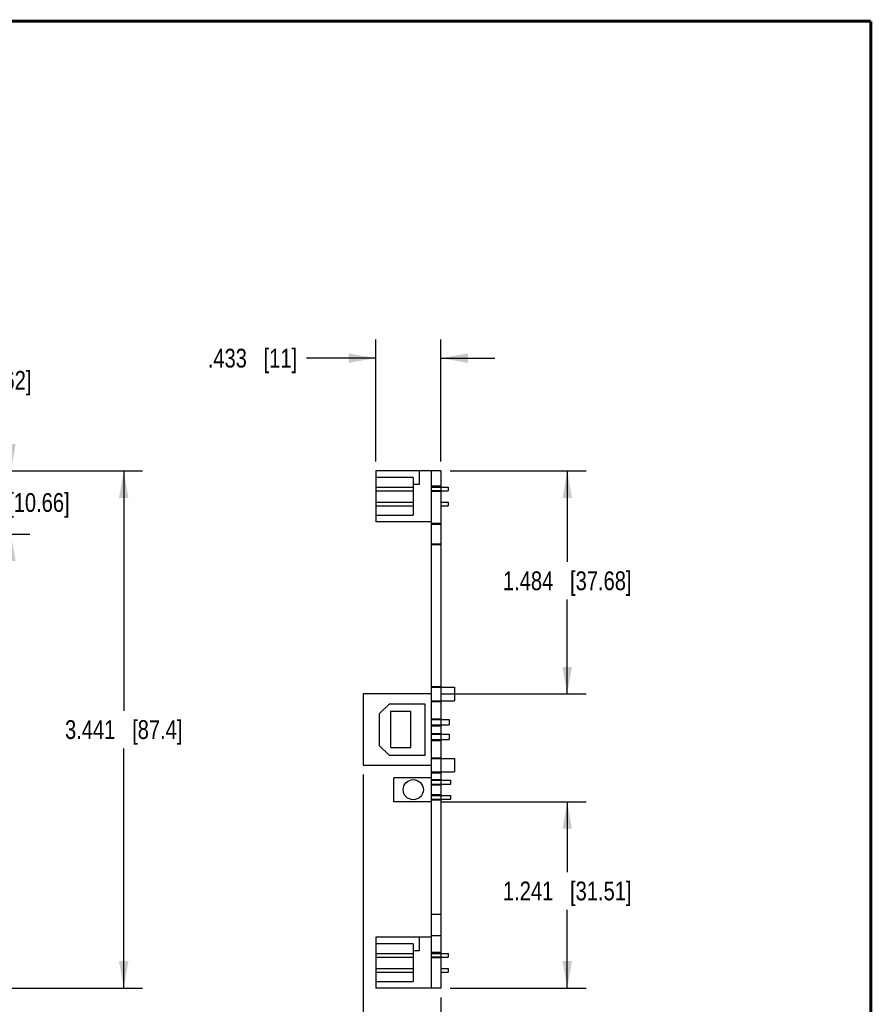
# Model space of a CAD drawing. Header units: inches. Extents: x 0.2 to 16.8, y 0.1 to 10.8.
# Tile 10 of 10: x 11.1 to 16.8, y 4.2 to 10.8. Entities that reach past the tile are written whole.
import ezdxf

# ---------------------------------------------------------------- set-up
doc = ezdxf.new("R2010")
doc.units = ezdxf.units.IN
doc.header["$LTSCALE"] = 0.935
doc.header["$MEASUREMENT"] = 0
doc.layers.get('0').update_dxf_attribs({"linetype": 'CONTINUOUS'})
doc.layers.add('DIMENSIONS', color=7, linetype='CONTINUOUS')
doc.styles.get("Standard").update_dxf_attribs({"font": 'txt', "width": 0.8})
doc.dimstyles.new('DIMSTYLE_1', dxfattribs={"dimtxt": 0.125, "dimasz": 0.18, "dimexe": 0.125, "dimexo": 0.0625, "dimgap": 0.0625, "dimtad": 0, "dimtih": 1, "dimtoh": 1, "dimdec": 3, "dimzin": 4, "dimdsep": 46, "dimtxsty": 'STANDARD', "dimblk": '_FILLED', "dimblk1": '_FILLED', "dimblk2": '_FILLED', "dimcen": 0.09, "dimadec": 0, "dimazin": 0, "dimtp": 0.01, "dimtm": 0.01, "dimtfac": 1, "dimtdec": 3, "dimtofl": 0, "dimtmove": 0, "dimatfit": 3, "dimldrblk": '_FILLED', "dimfxl": 1, "dimtolj": 1, "dimtzin": 4, "dimarcsym": 0})

# ---------------------------------------------------------------- blocks, each defined once
blk = doc.blocks.new('_FILLED')
at = {"color": 0, "linetype": 'BYBLOCK'}
blk.add_solid([(0, 0), (-1, 0.174), (-1, -0.174)], dxfattribs=at)
blk = doc.blocks.new('*D0')
at = {"layer": 'DIMENSIONS', "color": 2, "linetype": 'CONTINUOUS'}
for p, q in [((10.2817, 7.7665), (10.2817, 8.3696)), ((10.2817, 8.3696), (10.3992, 8.3696)), ((4.0442, 7.7665), (10.4067, 7.7665)), ((6.8342, 7.427), (10.4067, 7.427)), ((10.2817, 7.427), (10.2817, 7.067))]:
    blk.add_line(p, q, dxfattribs=at)
at = {"layer": 'DIMENSIONS', "color": 2, "linetype": 'CONTINUOUS', "xscale": 0.18, "yscale": 0.18, "zscale": 0.18}
for p, rotation in [((10.2817, 7.7665), 270), ((10.2817, 7.427), 90)]:
    blk.add_blockref('_FILLED', p, dxfattribs=dict(at, rotation=rotation))
at = {"layer": 'DIMENSIONS', "color": 2, "linetype": 'CONTINUOUS', "insert": (10.4617, 8.4321), "char_height": 0.125, "width": 1.125, "attachment_point": 1, "line_spacing_factor": 0.9}
blk.add_mtext('.340{\\Ftxt.shx;\\W1.000000;\\H0.125000; }[8.62]', dxfattribs=at)
blk = doc.blocks.new('*D3')
at = {"layer": 'DIMENSIONS', "color": 2, "linetype": 'CONTINUOUS'}
for p, q in [((11.0317, 7.7665), (11.0317, 8.1265)), ((9.4112, 7.7665), (11.1567, 7.7665)), ((9.0392, 7.347), (11.1567, 7.347)), ((11.0317, 7.347), (11.0317, 6.987))]:
    blk.add_line(p, q, dxfattribs=at)
at = {"layer": 'DIMENSIONS', "color": 2, "linetype": 'CONTINUOUS', "xscale": 0.18, "yscale": 0.18, "zscale": 0.18}
for p, rotation in [((11.0317, 7.7665), 270), ((11.0317, 7.347), 90)]:
    blk.add_blockref('_FILLED', p, dxfattribs=dict(at, rotation=rotation))
at = {"layer": 'DIMENSIONS', "color": 2, "linetype": 'CONTINUOUS', "insert": (11.0317, 7.6192), "char_height": 0.125, "width": 1.225, "attachment_point": 2, "line_spacing_factor": 0.9}
blk.add_mtext('.420{\\Ftxt.shx;\\W1.000000;\\H0.125000; }[10.66]', dxfattribs=at)
blk = doc.blocks.new('*D5')
at = {"layer": 'DIMENSIONS', "color": 2, "linetype": 'CONTINUOUS'}
for p, q in [((9.4112, 7.7665), (11.9067, 7.7665)), ((11.7817, 7.7665), (11.7817, 6.171)), ((11.7817, 4.3255), (11.7817, 5.921)), ((9.4112, 4.3255), (11.9067, 4.3255))]:
    blk.add_line(p, q, dxfattribs=at)
at = {"layer": 'DIMENSIONS', "color": 2, "linetype": 'CONTINUOUS', "xscale": 0.18, "yscale": 0.18, "zscale": 0.18}
for p, rotation in [((11.7817, 7.7665), 90), ((11.7817, 4.3255), 270)]:
    blk.add_blockref('_FILLED', p, dxfattribs=dict(at, rotation=rotation))
at = {"layer": 'DIMENSIONS', "color": 2, "linetype": 'CONTINUOUS', "insert": (11.7817, 6.1085), "char_height": 0.125, "width": 1.225, "attachment_point": 2, "line_spacing_factor": 0.9}
blk.add_mtext('3.441{\\Ftxt.shx;\\W1.000000;\\H0.125000; }[87.4]', dxfattribs=at)
blk = doc.blocks.new('*D6')
at = {"layer": 'DIMENSIONS', "color": 2, "linetype": 'CONTINUOUS'}
for p, q in [((13.4573, 7.8295), (13.4573, 8.642)), ((13.8903, 7.829), (13.8903, 8.642)), ((13.4573, 8.517), (12.9978, 8.517)), ((13.8903, 8.517), (14.2503, 8.517))]:
    blk.add_line(p, q, dxfattribs=at)
at = {"layer": 'DIMENSIONS', "color": 2, "linetype": 'CONTINUOUS', "xscale": 0.18, "yscale": 0.18, "zscale": 0.18}
blk.add_blockref('_FILLED', (13.4573, 8.517), dxfattribs=at)
at = {"layer": 'DIMENSIONS', "color": 2, "linetype": 'CONTINUOUS', "xscale": 0.18, "yscale": 0.18, "zscale": 0.18, "rotation": 180}
blk.add_blockref('_FILLED', (13.8903, 8.517), dxfattribs=at)
at = {"layer": 'DIMENSIONS', "color": 2, "linetype": 'CONTINUOUS', "insert": (12.9353, 8.5795), "char_height": 0.125, "width": 0.925, "attachment_point": 3, "line_spacing_factor": 0.9}
blk.add_mtext('.433{\\Ftxt.shx;\\W1.000000;\\H0.125000; }[11]', dxfattribs=at)
blk = doc.blocks.new('*D7')
at = {"layer": 'DIMENSIONS', "color": 2, "linetype": 'CONTINUOUS'}
for p, q in [((13.9528, 7.7665), (14.8563, 7.7665)), ((14.7313, 7.7665), (14.7313, 7.1609)), ((14.7313, 6.283), (14.7313, 6.9109)), ((13.8898, 6.283), (14.8563, 6.283))]:
    blk.add_line(p, q, dxfattribs=at)
at = {"layer": 'DIMENSIONS', "color": 2, "linetype": 'CONTINUOUS', "xscale": 0.18, "yscale": 0.18, "zscale": 0.18}
for p, rotation in [((14.7313, 7.7665), 90), ((14.7313, 6.283), 270)]:
    blk.add_blockref('_FILLED', p, dxfattribs=dict(at, rotation=rotation))
at = {"layer": 'DIMENSIONS', "color": 2, "linetype": 'CONTINUOUS', "insert": (14.7313, 7.0984), "char_height": 0.125, "width": 1.325, "attachment_point": 2, "line_spacing_factor": 0.9}
blk.add_mtext('1.484{\\Ftxt.shx;\\W1.000000;\\H0.125000; }[37.68]', dxfattribs=at)
blk = doc.blocks.new('*D8')
at = {"layer": 'DIMENSIONS', "color": 2, "linetype": 'CONTINUOUS'}
for p, q in [((13.8898, 5.566), (14.8563, 5.566)), ((14.7313, 5.566), (14.7313, 5.0976)), ((14.7313, 4.3255), (14.7313, 4.8476)), ((13.9528, 4.3255), (14.8563, 4.3255))]:
    blk.add_line(p, q, dxfattribs=at)
at = {"layer": 'DIMENSIONS', "color": 2, "linetype": 'CONTINUOUS', "xscale": 0.18, "yscale": 0.18, "zscale": 0.18}
for p, rotation in [((14.7313, 5.566), 90), ((14.7313, 4.3255), 270)]:
    blk.add_blockref('_FILLED', p, dxfattribs=dict(at, rotation=rotation))
at = {"layer": 'DIMENSIONS', "color": 2, "linetype": 'CONTINUOUS', "insert": (14.7313, 5.0351), "char_height": 0.125, "width": 1.325, "attachment_point": 2, "line_spacing_factor": 0.9}
blk.add_mtext('1.241{\\Ftxt.shx;\\W1.000000;\\H0.125000; }[31.51]', dxfattribs=at)
blk = doc.blocks.new('*D9')
at = {"layer": 'DIMENSIONS', "color": 2, "linetype": 'CONTINUOUS'}
for p, q in [((13.3743, 5.7465), (13.3743, 3.45)), ((13.8903, 4.263), (13.8903, 3.45)), ((13.3743, 3.575), (13.0143, 3.575)), ((13.8903, 3.575), (14.2813, 3.575))]:
    blk.add_line(p, q, dxfattribs=at)
at = {"layer": 'DIMENSIONS', "color": 2, "linetype": 'CONTINUOUS', "xscale": 0.18, "yscale": 0.18, "zscale": 0.18}
blk.add_blockref('_FILLED', (13.3743, 3.575), dxfattribs=at)
at = {"layer": 'DIMENSIONS', "color": 2, "linetype": 'CONTINUOUS', "xscale": 0.18, "yscale": 0.18, "zscale": 0.18, "rotation": 180}
blk.add_blockref('_FILLED', (13.8903, 3.575), dxfattribs=at)
at = {"layer": 'DIMENSIONS', "color": 2, "linetype": 'CONTINUOUS', "insert": (14.3438, 3.6375), "char_height": 0.125, "width": 1.225, "attachment_point": 1, "line_spacing_factor": 0.9}
blk.add_mtext('.516{\\Ftxt.shx;\\W1.000000;\\H0.125000; }[13.11]', dxfattribs=at)

msp = doc.modelspace()

# ---------------------------------------------------------------- linework, layer by layer
at = {"color": 7, "linetype": 'CONTINUOUS'}
for p, q in [((13.4573, 7.767), (13.4573, 7.427)), ((13.8273, 7.767), (13.4573, 7.767)), ((13.7473, 7.767), (13.7473, 7.677)), ((13.8273, 7.767), (13.8273, 4.325)), ((13.8903, 7.7665), (13.8273, 7.7665)), ((13.8903, 7.7665), (13.8903, 4.3255)), ((13.7073, 7.722), (13.4573, 7.722)), ((13.7073, 7.722), (13.7073, 7.472)), ((13.7473, 7.677), (13.7073, 7.677)), ((13.8903, 7.6645), (13.8273, 7.6645)), ((13.4573, 7.6595), (13.7073, 7.6595)), ((13.4573, 7.6345), (13.7073, 7.6345)), ((13.8273, 7.6595), (13.9393, 7.6595)), ((13.8903, 7.6592), (13.8273, 7.6592)), ((13.8903, 7.6347), (13.8273, 7.6347)), ((13.8273, 7.6345), (13.9393, 7.6345)), ((13.8903, 7.6295), (13.8273, 7.6295)), ((13.9393, 7.6595), (13.9393, 7.6345)), ((13.4573, 7.5595), (13.7073, 7.5595)), ((13.4573, 7.5345), (13.7073, 7.5345)), ((13.8903, 7.5595), (13.9393, 7.5595)), ((13.8903, 7.5345), (13.9393, 7.5345)), ((13.9393, 7.5595), (13.9393, 7.5345)), ((13.4573, 7.472), (13.7073, 7.472)), ((13.8273, 7.427), (13.4573, 7.427)), ((13.8903, 7.418), (13.8273, 7.418)), ((13.8273, 7.412), (13.8903, 7.412)), ((13.8273, 7.282), (13.8903, 7.282)), ((13.8903, 7.276), (13.8273, 7.276)), ((13.8273, 6.333), (13.8903, 6.333)), ((13.8273, 6.328), (13.9813, 6.328)), ((13.9813, 6.328), (13.9813, 6.238)), ((13.3743, 6.283), (13.3743, 5.809)), ((13.8273, 6.283), (13.3743, 6.283)), ((13.8273, 6.238), (13.9813, 6.238)), ((13.8273, 6.233), (13.8903, 6.233)), ((13.5463, 6.216), (13.4813, 6.151)), ((13.7873, 6.216), (13.5463, 6.216)), ((13.5553, 6.166), (13.5553, 5.926)), ((13.6903, 6.166), (13.5553, 6.166)), ((13.6903, 5.926), (13.6903, 6.166)), ((13.7873, 5.876), (13.7873, 6.216)), ((13.4813, 6.151), (13.4813, 5.941)), ((13.8273, 6.118), (13.8903, 6.118)), ((13.8273, 6.113), (13.9463, 6.113)), ((13.9463, 6.113), (13.9463, 6.077)), ((13.8273, 6.077), (13.9463, 6.077)), ((13.8273, 6.072), (13.8903, 6.072)), ((13.8273, 6.02), (13.8903, 6.02)), ((13.8273, 6.015), (13.9463, 6.015)), ((13.8273, 5.979), (13.9463, 5.979)), ((13.8273, 5.974), (13.8903, 5.974)), ((13.9463, 6.015), (13.9463, 5.979)), ((13.4813, 5.941), (13.5463, 5.876)), ((13.5553, 5.926), (13.6903, 5.926)), ((13.5463, 5.876), (13.7873, 5.876)), ((13.8273, 5.859), (13.8903, 5.859)), ((13.8273, 5.854), (13.9813, 5.854)), ((13.9813, 5.854), (13.9813, 5.764)), ((13.3743, 5.809), (13.8273, 5.809)), ((13.8273, 5.726), (13.5773, 5.726)), ((13.5773, 5.566), (13.5773, 5.726)), ((13.8273, 5.764), (13.9813, 5.764)), ((13.8273, 5.759), (13.8903, 5.759)), ((13.8273, 5.7135), (13.8903, 5.7135)), ((13.8273, 5.7085), (13.9573, 5.7085)), ((13.9573, 5.6835), (13.9573, 5.7085)), ((13.8273, 5.6835), (13.9573, 5.6835)), ((13.8273, 5.6785), (13.8903, 5.6785)), ((13.8273, 5.6135), (13.8903, 5.6135)), ((13.8273, 5.6085), (13.9573, 5.6085)), ((13.8273, 5.5835), (13.9573, 5.5835)), ((13.8273, 5.5785), (13.8903, 5.5785)), ((13.9573, 5.5835), (13.9573, 5.6085)), ((13.8273, 5.566), (13.5773, 5.566)), ((13.8903, 4.816), (13.8273, 4.816)), ((13.8273, 4.665), (13.4573, 4.665)), ((13.4573, 4.665), (13.4573, 4.325)), ((13.7473, 4.665), (13.7473, 4.575)), ((13.8903, 4.674), (13.8273, 4.674)), ((13.7073, 4.62), (13.4573, 4.62)), ((13.7073, 4.62), (13.7073, 4.37)), ((13.4573, 4.5575), (13.7073, 4.5575)), ((13.4573, 4.5325), (13.7073, 4.5325)), ((13.7473, 4.575), (13.7073, 4.575)), ((13.8903, 4.5625), (13.8273, 4.5625)), ((13.8273, 4.5575), (13.9393, 4.5575)), ((13.8903, 4.5572), (13.8273, 4.5572)), ((13.8903, 4.5327), (13.8273, 4.5327)), ((13.8273, 4.5325), (13.9393, 4.5325)), ((13.8903, 4.5275), (13.8273, 4.5275)), ((13.9393, 4.5575), (13.9393, 4.5325)), ((13.4573, 4.4575), (13.7073, 4.4575)), ((13.8903, 4.4575), (13.9393, 4.4575)), ((13.9393, 4.4575), (13.9393, 4.4325)), ((13.4573, 4.4325), (13.7073, 4.4325)), ((13.8903, 4.4325), (13.9393, 4.4325)), ((13.4573, 4.37), (13.7073, 4.37)), ((13.8273, 4.325), (13.4573, 4.325)), ((13.8903, 4.3255), (13.8273, 4.3255))]:
    msp.add_line(p, q, dxfattribs=at)
at = {"color": 7, "linetype": 'CONTINUOUS', "const_width": 0.02}
for points in [[(16.75, 10.7586), (0.25, 10.7586)], [(16.75, 0.2586), (16.75, 10.7586)]]:
    msp.add_lwpolyline(points, dxfattribs=at)
at = {"color": 7, "linetype": 'CONTINUOUS'}
msp.add_circle((13.7073, 5.646), 0.067, dxfattribs=at)

# ---------------------------------------------------------------- dimensions: what is measured, and where the dimension line sits
at = {"layer": 'DIMENSIONS', "color": 2, "linetype": 'CONTINUOUS'}
dim = msp.add_linear_dim(base=(13.8903, 8.517), p1=(13.4573, 7.767), p2=(13.8903, 7.7665), dimstyle='DIMSTYLE_1', dxfattribs=at)
dim.commit()
dim.dimension.update_dxf_attribs({"geometry": '*D6', "text_midpoint": (12.4728, 8.517), "dimtype": 160})
for base, p1, p2, angle, picture, middle in [((10.2817302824, 7.4269720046), (3.9817302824, 7.7664720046), (6.7717302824, 7.4269720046), 270, '*D0', (11.0242302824, 8.3695854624)), ((11.0317302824, 7.3469720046), (9.3487302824, 7.7664720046), (8.9767302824, 7.3469720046), 270, '*D3', (11.0317302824, 7.5567220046)), ((11.7817, 4.3255), (9.3487, 7.7665), (9.3487, 4.3255), 270, '*D5', (11.7817, 6.046)), ((14.7313444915, 6.2829720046), (13.8903444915, 7.7664720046), (13.8273444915, 6.2829720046), 270, '*D7', (14.7313444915, 7.0359268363)), ((13.3743, 3.575), (13.8903, 4.3255), (13.3743, 5.809), 180, '*D9', (14.9563, 3.575)), ((14.7313444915, 4.3254720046), (13.8273444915, 5.5659720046), (13.8903444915, 4.3254720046), 270, '*D8', (14.7313444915, 4.972557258))]:
    dim = msp.add_linear_dim(base=base, p1=p1, p2=p2, angle=angle, dimstyle='DIMSTYLE_1', dxfattribs=at)
    dim.commit()
    dim.dimension.update_dxf_attribs({"geometry": picture, "text_midpoint": middle, "dimtype": 160})

doc.saveas('drawing.dxf')
